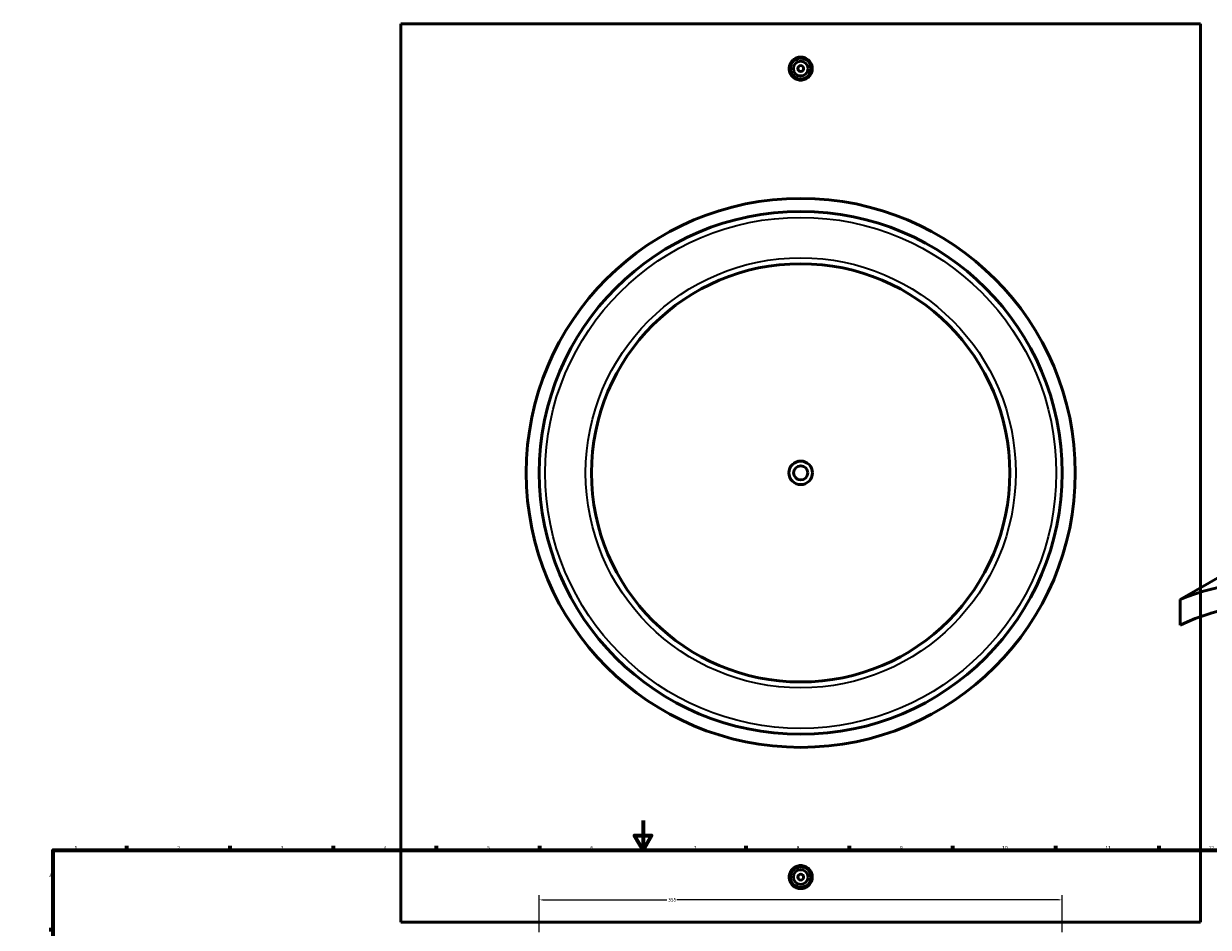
# Model space of a CAD drawing. Header units: millimetres. Extents: x -379 to 1600, y -536 to 1147.
# Tile 3 of 5: x 0 to 804, y 522 to 1135. Entities that reach past the tile are written whole.
import ezdxf

# ---------------------------------------------------------------- set-up
doc = ezdxf.new("R2010")
doc.units = ezdxf.units.MM
for name, color, linetype, lineweight in [('Border (ANSI)', 7, 'Continuous', 70), ('Dimension (ANSI)', 7, 'Continuous', 25), ('Visible (ANSI)', 7, 'Continuous', 50), ('Visible Narrow (ANSI)', 7, 'Continuous', 35)]:
    doc.layers.add(name, color=color, linetype=linetype, lineweight=lineweight)
doc.styles.add('Note Text (ANSI)', font='tahoma.ttf')
doc.dimstyles.new('Default - mm (ANSI)', dxfattribs={"dimtxt": 2.4, "dimasz": 2.5, "dimexe": 3.175, "dimexo": 1.6002, "dimgap": 0.8, "dimtad": 0, "dimtoh": 1, "dimdec": 0, "dimrnd": 1e-08, "dimzin": 4, "dimdsep": 46, "dimtxsty": 'Note Text (ANSI)', "dimcen": 0.09, "dimdle": 10, "dimclrd": 256, "dimclre": 256, "dimclrt": 5, "dimadec": 1, "dimazin": 1, "dimtfac": 1.27, "dimtofl": 0, "dimtmove": 0, "dimatfit": 3, "dimfxl": 1, "dimtolj": 1, "dimtzin": 4, "dimlwd": -1, "dimlwe": -1, "dimarcsym": 0})

# ---------------------------------------------------------------- blocks, each defined once
blk = doc.blocks.new('Borders Default Border')
at = {"layer": 'Border (ANSI)'}
for p, q in [((70.08, 574), (70.08, 576.8)), ((140.17, 574), (140.17, 576.8)), ((210.25, 574), (210.25, 576.8)), ((280.33, 574), (280.33, 576.8)), ((350.42, 574), (350.42, 576.8)), ((490.58, 574), (490.58, 576.8)), ((560.67, 574), (560.67, 576.8)), ((630.75, 574), (630.75, 576.8)), ((700.83, 574), (700.83, 576.8)), ((770.92, 574), (770.92, 576.8)), ((20, 519.75), (17.2, 519.75)), ((821, 519.75), (823.8, 519.75)), ((20, 445.5), (17.2, 445.5)), ((821, 445.5), (823.8, 445.5)), ((20, 371.25), (17.2, 371.25)), ((821, 371.25), (823.8, 371.25)), ((20, 222.75), (17.2, 222.75)), ((821, 222.75), (823.8, 222.75)), ((20, 148.5), (17.2, 148.5)), ((821, 148.5), (823.8, 148.5)), ((20, 74.25), (17.2, 74.25)), ((821, 74.25), (823.8, 74.25)), ((70.08, 20), (70.08, 17.2)), ((140.17, 20), (140.17, 17.2)), ((210.25, 20), (210.25, 17.2)), ((280.33, 20), (280.33, 17.2)), ((350.42, 20), (350.42, 17.2)), ((490.58, 20), (490.58, 17.2)), ((560.67, 20), (560.67, 17.2)), ((630.75, 20), (630.75, 17.2)), ((700.83, 20), (700.83, 17.2)), ((770.92, 20), (770.92, 17.2))]:
    blk.add_line(p, q, dxfattribs=at)
at = {"layer": 'Border (ANSI)', "flags": 128}
for points in [[(420.5, 594), (420.5, 574), (414.73, 584), (426.27, 584), (420.5, 574)], [(20, 20), (20, 574), (821, 574), (821, 20), (20, 20)], [(0, 297), (20, 297), (10, 302.77), (10, 291.23), (20, 297)], [(841, 297), (821, 297), (831, 302.77), (831, 291.23), (821, 297)], [(420.5, 0), (420.5, 20), (414.73, 10), (426.27, 10), (420.5, 20)]]:
    blk.add_lwpolyline(points, dxfattribs=at)
at = {"layer": 'Border (ANSI)', "color": 5, "true_color": 0x0000ff, "char_height": 2.4, "attachment_point": 7, "style": 'Note Text (ANSI)'}
for s, insert in [('1', (34.5, 574.4)), ('2', (104.4, 574.4)), ('3', (174.46, 574.35)), ('4', (244.45, 574.4)), ('5', (314.67, 574.35)), ('6', (384.69, 574.35)), ('7', (454.8, 574.4)), ('8', (524.84, 574.35)), ('9', (594.92, 574.35)), ('10', (664.35, 574.35)), ('11', (734.43, 574.4)), ('12', (804.52, 574.4)), ('A', (17.38, 555.68)), ('A', (821.58, 555.68)), ('B', (17.67, 481.43)), ('B', (821.87, 481.43)), ('C', (17.51, 407.13)), ('C', (821.71, 407.13)), ('D', (17.52, 332.93)), ('D', (821.72, 332.93)), ('E', (17.71, 258.68)), ('E', (821.91, 258.68)), ('F', (17.78, 184.43)), ('F', (821.98, 184.43)), ('G', (17.4, 110.13)), ('G', (821.6, 110.13)), ('H', (17.53, 35.93)), ('H', (821.73, 35.93)), ('1', (34.5, 17.2)), ('2', (104.4, 17.2)), ('3', (174.46, 17.15)), ('4', (244.45, 17.2)), ('5', (314.67, 17.15)), ('6', (384.69, 17.15)), ('7', (454.8, 17.2)), ('8', (524.84, 17.15)), ('9', (594.92, 17.15)), ('10', (664.35, 17.15)), ('11', (734.43, 17.2)), ('12', (804.52, 17.2))]:
    blk.add_mtext(s, dxfattribs=dict(at, insert=insert))
blk = doc.blocks.new('*D8')
at = {"layer": 'Defpoints', "color": 0, "transparency": 16777216}
for p in [(705.03, 540.2), (350.03, 516.64), (705.03, 516.64)]:
    blk.add_point(p, dxfattribs=at)
at = {"layer": 'Dimension (ANSI)', "transparency": 16777216}
for p, q in [((350.03, 518.24), (350.03, 543.38)), ((352.53, 540.2), (436.69, 540.2)), ((702.53, 540.2), (443.37, 540.2)), ((705.03, 518.24), (705.03, 543.38))]:
    blk.add_line(p, q, dxfattribs=at)
for points in [[(352.53, 540.62), (352.53, 539.78), (350.03, 540.2)], [(702.53, 540.62), (702.53, 539.78), (705.03, 540.2)]]:
    blk.add_solid(points, dxfattribs=at)
at = {"layer": 'Dimension (ANSI)', "color": 5, "transparency": 16777216, "insert": (437.49, 541.45), "char_height": 2.4, "attachment_point": 1, "style": 'Note Text (ANSI)'}
blk.add_mtext('\\A1;355', dxfattribs=at)

msp = doc.modelspace()

# ---------------------------------------------------------------- linework, layer by layer
at = {"layer": 'Visible (ANSI)'}
for p, q in [((256.03, 525.16), (256.03, 1135.16)), ((799.03, 1135.16), (256.03, 1135.16)), ((799.03, 1135.16), (799.03, 525.16)), ((785.1, 744.18), (1006.37, 871.93)), ((785.1, 744.18), (785.1, 726.67)), ((256.03, 525.16), (799.03, 525.16))]:
    msp.add_line(p, q, dxfattribs=at)
for centre, radius in [((527.53, 1104.66), 7), ((527.53, 1104.66), 5), ((527.53, 1104.66), 2), ((527.53, 830.16), 186.38), ((527.53, 830.16), 177.5), ((527.53, 830.16), 142), ((527.53, 830.16), 8), ((527.53, 830.16), 4.8), ((527.53, 555.66), 7), ((527.53, 555.66), 5), ((527.53, 555.66), 2)]:
    msp.add_circle(centre, radius, dxfattribs=at)
for major_axis, start_param, end_param in [((-208, 360.27), 4.786718, 6.208856), ((-200, 346.41), 4.751728, 6.243846)]:
    msp.add_ellipse((977.08, 375.99), major_axis=major_axis, ratio=0.57735, start_param=start_param, end_param=end_param, dxfattribs=at)
for points, knots in [([(535.38, 1104.66), (535.38, 1103.68), (535.18, 1102.63), (534.38, 1100.7), (533.77, 1099.81), (532.38, 1098.42), (531.5, 1097.82), (529.57, 1097.02), (528.52, 1096.82), (526.55, 1096.82), (525.5, 1097.02), (523.56, 1097.82), (522.68, 1098.42), (521.29, 1099.81), (520.68, 1100.7), (519.88, 1102.63), (519.68, 1103.68), (519.68, 1104.66), (519.68, 1105.65), (519.88, 1106.7), (520.68, 1108.63), (521.29, 1109.51), (522.68, 1110.9), (523.56, 1111.51), (525.5, 1112.31), (526.55, 1112.5), (528.52, 1112.5), (529.57, 1112.31), (531.5, 1111.51), (532.38, 1110.9), (533.77, 1109.51), (534.38, 1108.63), (535.18, 1106.7), (535.38, 1105.65), (535.38, 1104.66)], [2.363582, 2.363582, 2.363582, 2.363582, 2.659057, 2.659057, 2.954533, 2.954533, 3.249953, 3.249953, 3.545373, 3.545373, 3.840793, 3.840793, 4.136213, 4.136213, 4.431688, 4.431688, 4.727164, 4.727164, 4.727164, 5.022639, 5.022639, 5.318115, 5.318115, 5.613535, 5.613535, 5.908955, 5.908955, 6.204375, 6.204375, 6.499795, 6.499795, 6.79527, 6.79527, 7.090746, 7.090746, 7.090746, 7.090746]), ([(535.38, 555.66), (535.38, 554.68), (535.18, 553.63), (534.38, 551.7), (533.77, 550.81), (532.38, 549.42), (531.5, 548.82), (529.57, 548.02), (528.52, 547.82), (526.55, 547.82), (525.5, 548.02), (523.56, 548.82), (522.68, 549.42), (521.29, 550.81), (520.68, 551.7), (519.88, 553.63), (519.68, 554.68), (519.68, 556.65), (519.88, 557.7), (520.68, 559.63), (521.29, 560.51), (522.68, 561.9), (523.56, 562.51), (525.5, 563.31), (526.55, 563.5), (528.52, 563.5), (529.57, 563.31), (531.5, 562.51), (532.38, 561.9), (533.77, 560.51), (534.38, 559.63), (535.18, 557.7), (535.38, 556.65), (535.38, 555.66)], [0, 0, 0, 0, 0.295476, 0.295476, 0.590951, 0.590951, 0.886371, 0.886371, 1.181791, 1.181791, 1.477211, 1.477211, 1.772631, 1.772631, 2.068106, 2.068106, 2.363582, 2.363582, 2.659057, 2.659057, 2.954533, 2.954533, 3.249953, 3.249953, 3.545373, 3.545373, 3.840793, 3.840793, 4.136213, 4.136213, 4.431688, 4.431688, 4.727164, 4.727164, 4.727164, 4.727164])]:
    msp.add_open_spline(points, degree=3, knots=knots, dxfattribs=at)
at = {"layer": 'Visible Narrow (ANSI)'}
for radius in [173.5, 146]:
    msp.add_circle((527.53, 830.16), radius, dxfattribs=at)

# ---------------------------------------------------------------- block references
msp.add_blockref('Borders Default Border', (0, 0))

# ---------------------------------------------------------------- dimensions: what is measured, and where the dimension line sits
at = {"layer": 'Dimension (ANSI)'}
dim = msp.add_linear_dim(base=(705.03, 540.2), p1=(350.03, 516.64), p2=(705.03, 516.64), angle=180, dimstyle='Default - mm (ANSI)', override={"dimgap": 0.8, "dimtoh": 0, "dimdec": 0, "dimtol": 0, "dimlim": 0, "dimtp": 0, "dimtm": 0, "dimtdec": 2, "dimatfit": 1}, dxfattribs=at)
dim.commit()
dim.dimension.update_dxf_attribs({"geometry": '*D8', "text_midpoint": (440.03, 540.2), "dimtype": 160})

doc.saveas('drawing.dxf')
